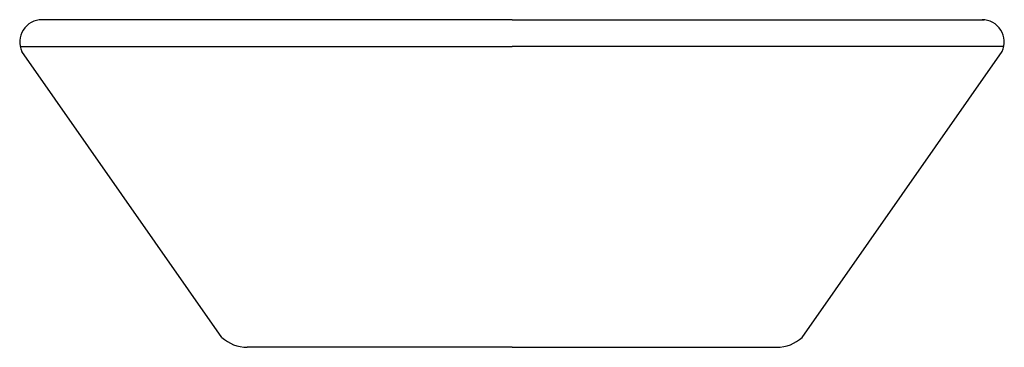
# Model space of a CAD drawing. Header units: millimetres. Extents: x 606.073 to 606.472, y 342.034 to 342.167.
import ezdxf

# ---------------------------------------------------------------- set-up
doc = ezdxf.new("R2010")
doc.units = ezdxf.units.MM
doc.layers.add('SANINDUSA', color=3, linetype='Continuous')

msp = doc.modelspace()

# ---------------------------------------------------------------- linework, layer by layer
at = {"layer": 'SANINDUSA'}
for p, q in [((606.1144469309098, 342.1666073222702), (606.0815136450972, 342.1666073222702)), ((606.430775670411, 342.1666073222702), (606.4637089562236, 342.1666073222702)), ((606.1552148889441, 342.0382207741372), (606.0741656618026, 342.153822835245)), ((606.3900077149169, 342.0382207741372), (606.4710569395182, 342.153822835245))]:
    msp.add_line(p, q, dxfattribs=at)
at = {"layer": 'SANINDUSA', "linetype": 'Continuous'}
for p, q in [((606.2726113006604, 342.1666073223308), (606.1144468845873, 342.1666073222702)), ((606.2726113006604, 342.1666073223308), (606.4307757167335, 342.1666073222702)), ((606.0735070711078, 342.1558373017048), (606.2726113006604, 342.1558373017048)), ((606.471715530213, 342.1558373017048), (606.2726113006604, 342.1558373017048)), ((606.19264896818, 342.0342105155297), (606.1654239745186, 342.0342105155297)), ((606.2726113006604, 342.0342105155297), (606.19264896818, 342.0342105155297)), ((606.2726113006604, 342.0342105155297), (606.3525736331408, 342.0342105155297)), ((606.3525736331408, 342.0342105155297), (606.3797986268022, 342.0342105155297))]:
    msp.add_line(p, q, dxfattribs=at)
at = {"layer": 'SANINDUSA'}
for centre, start, end in [((606.0823313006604, 342.1576073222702), 90, 204.8660675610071), ((606.4628913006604, 342.1576073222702), 335.1339324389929, 90)]:
    msp.add_arc(centre, 0.009000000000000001, start, end, dxfattribs=at)
at = {"layer": 'SANINDUSA', "linetype": 'Continuous'}
for centre, start, end in [((606.165423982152, 342.0492105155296), 227.1089670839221, 269.9999708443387), ((606.3797986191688, 342.0492105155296), 270.0000291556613, 312.891032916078)]:
    msp.add_arc(centre, 0.01499999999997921, start, end, dxfattribs=at)

doc.saveas('drawing.dxf')
